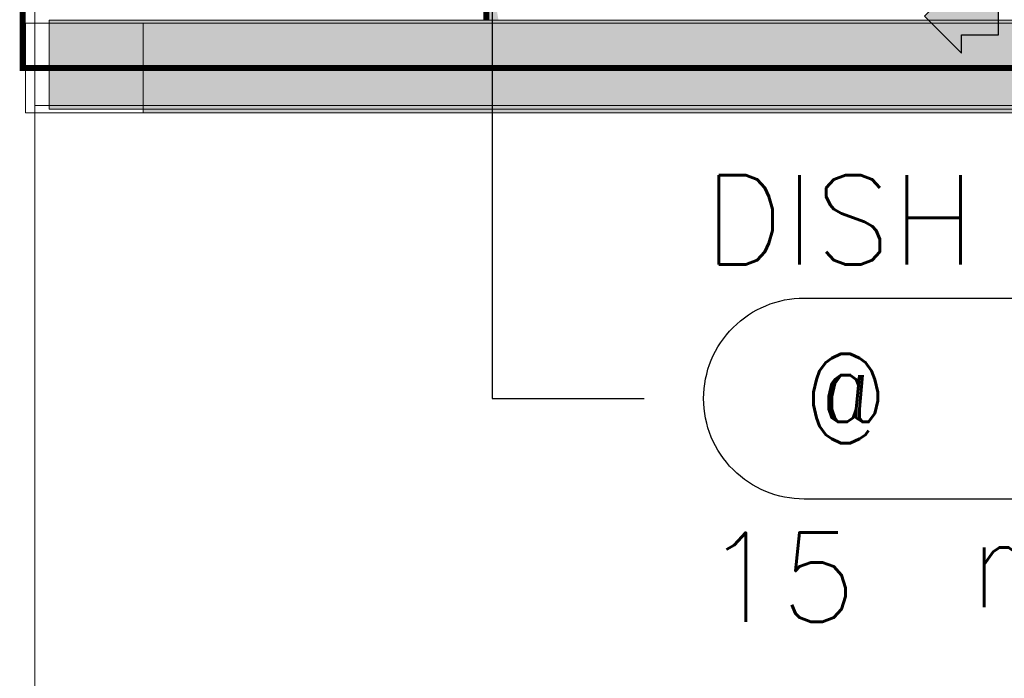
# Model space of a CAD drawing. Extents: x -750 to 58062, y -2404 to 18333.
# Tile 32 of 91: x 13742 to 15394, y 10152 to 11257. Entities that reach past the tile are written whole.
import ezdxf
from ezdxf.enums import TextEntityAlignment as Align

# ---------------------------------------------------------------- set-up
doc = ezdxf.new("R2010")
doc.units = 0
doc.header["$MEASUREMENT"] = 0
doc.layers.add('GREY SCALE', color=9, linetype='Continuous', lineweight=0, true_color=0x808080)
doc.layers.add('GREYSCALE', color=9, linetype='Continuous', lineweight=0, true_color=0x808080)
doc.layers.add('PLUMBING-DW-TR-LVL-TAG', color=7, linetype='Continuous')
doc.layers.add('TAG', color=7, linetype='Continuous')
for name, color, linetype, true_color in [('PLUMBING-WS-CW-PIPE', 5, 'Continuous', 0x0000ff), ('PLUMBING-WS-HWS-PIPE', 1, 'Continuous', 0xff0000), ('WATER-CW-PIPE', 5, 'Continuous', 0x0000ff)]:
    doc.layers.add(name, color=color, linetype=linetype, true_color=true_color)
doc.styles.add('CKD_Dimension Text', font='GOTHIC.TTF')
doc.styles.add('ROMANS-100', font='romans.shx', dxfattribs={"width": 0.8})
doc.styles.get("Standard").update_dxf_attribs({"font": 'arial.ttf', "width": 0.8})
doc.dimstyles.new('CKD-Dimensions', dxfattribs={"dimtxt": 45, "dimasz": 50, "dimexe": 0, "dimexo": 20, "dimgap": 20, "dimtad": 0, "dimdec": 0, "dimzin": 4, "dimdsep": 46, "dimtxsty": 'CKD_Dimension Text', "dimblk": 'OBLIQUE', "dimcen": 12, "dimclrd": 150, "dimclre": 150, "dimclrt": 7, "dimazin": 2, "dimtfac": 1, "dimtdec": 0, "dimtofl": 0, "dimtmove": 1, "dimatfit": 2, "dimfxl": 1, "dimtfillclr": 7, "dimtolj": 1, "dimtzin": 0, "dimlwd": -1, "dimlwe": -1, "dimarcsym": 0})

# ---------------------------------------------------------------- blocks, each defined once
blk = doc.blocks.new('FLOOR PLAN')
at = {"layer": 'GREYSCALE', "ltscale": 0.25}
h = blk.add_hatch(color=256, dxfattribs=at)
h.dxf.hatch_style = 1
h.paths.add_polyline_path([(13791.6, 11256.6), (13791.6, 11107.1), (21063, 11107.1), (21063, 11256.6)])
h = blk.add_hatch(color=256, dxfattribs=at)
h.dxf.hatch_style = 1
h.paths.add_polyline_path([(13949.6, 11251.6), (13949.6, 11101.2), (21261.6, 11101.5), (21261.6, 11251.8)])
for p, q in [((13767.6, 12178.1), (13767.8, 9019.3)), ((21363.6, 11251.6), (13751.8, 11251.6)), ((13751.8, 11251.6), (21363.9, 11251.6)), ((13751.8, 11101.2), (13751.8, 11251.6)), ((13767.9, 11113.2), (13767.9, 11263.2)), ((13791.6, 11256.6), (21063, 11256.6)), ((13791.6, 11107.1), (13791.6, 11256.6)), ((13949.6, 11251.6), (21261.6, 11251.8)), ((13949.6, 11101.2), (13949.6, 11251.6)), ((21062, 11113.2), (13767.9, 11113.2)), ((21063, 11107.1), (13791.6, 11107.1)), ((21363.9, 11101.2), (13751.8, 11101.2)), ((21261.6, 11101.5), (13949.6, 11101.2))]:
    blk.add_line(p, q, dxfattribs=at)
blk = doc.blocks.new('_Oblique')
at = {"color": 0, "linetype": 'ByBlock', "lineweight": -2}
blk.add_line((-0.5, -0.5), (0.5, 0.5), dxfattribs=at)
blk = doc.blocks.new('CW FA')
at = {"layer": 'PLUMBING-WS-CW-PIPE'}
h = blk.add_hatch(color=256, dxfattribs=at)
h.dxf.hatch_style = 1
h.paths.add_polyline_path([(5.2, -31.1), (5.2, -62.2), (67.4, 0), (5.2, 62.2), (5.2, 31.1), (-57, 31.1), (-57, -31.1)])
blk.add_lwpolyline([(67.4, 0), (5.2, 62.2), (5.2, 31.1), (-57, 31.1), (-57, -31.1), (5.2, -31.1), (5.2, -62.2), (67.4, 0)], dxfattribs=at)
blk = doc.blocks.new('PLUMB-WS-WS-TAG')
at = {"layer": 'PLUMBING-DW-TR-LVL-TAG'}
blk.add_lwpolyline([(112.5, 112.5), (1687.5, 112.5, -0.414214), (1800, 0, -0.414214), (1687.5, -112.5), (112.5, -112.5, -0.414214), (0, 0), (0, 0, -0.414214)], format="xyb", close=True, dxfattribs=at)
at = {"layer": 'PLUMBING-DW-TR-LVL-TAG', "char_height": 100, "attachment_point": 4}
for s, width, insert in [('{\\Fromans|c0;@}', 115.286, (112.5, 0)), ('{\\Fromans|c0;mm %%C C/W STOP COCK}', 1987.152, (300, -200))]:
    blk.add_mtext_dynamic_manual_height_columns(s, width=width, gutter_width=3324.7, heights=[0], dxfattribs=dict(at, insert=insert))
at = {"layer": 'PLUMBING-DW-TR-LVL-TAG', "style": 'ROMANS-100'}
for tag, p in [('PLUM-DR-EQP', (0, 200)), ('PLUM-DR-PSIZE', (0, -200))]:
    blk.add_attdef(tag, text='', height=100, dxfattribs=at).set_placement(p, align=Align.MIDDLE_LEFT)
blk.add_attdef('PLUM-PIPE-LVL', text='', height=100, dxfattribs=at).set_placement((512.5, 0), align=Align.MIDDLE_CENTER)

msp = doc.modelspace()

# ---------------------------------------------------------------- linework, layer by layer
at = {"layer": 'PLUMBING-WS-HWS-PIPE', "ltscale": 5, "const_width": 10}
msp.add_lwpolyline([(13747.3, 12582.8), (13747.3, 11176.4), (17764.1, 11176.4)], dxfattribs=at)
at = {"layer": 'WATER-CW-PIPE', "const_width": 10}
msp.add_lwpolyline([(14525.1, 11364.2), (14525.1, 11256.6)], dxfattribs=at)

# ---------------------------------------------------------------- block references
at = {"rotation": 180}
msp.add_blockref('CW FA', (15327.8, 11263.2), dxfattribs=at)
at = {"layer": 'GREY SCALE', "ltscale": 5}
msp.add_blockref('FLOOR PLAN', (0, 0), dxfattribs=at)
at = {"layer": 'TAG'}
ref = msp.add_blockref('PLUMB-WS-WS-TAG', (14889.9, 10621.3), dxfattribs=dict(at, xscale=1.5, yscale=1.5, zscale=1.5))
ref.add_attrib('PLUM-DR-PSIZE', '15', dxfattribs={"layer": 'PLUMBING-DW-TR-LVL-TAG', "height": 150, "style": 'ROMANS-100'}).set_placement((14889.9, 10321.3), align=Align.MIDDLE_LEFT)
ref.add_attrib('PLUM-DR-EQP', 'DISH WASHER', dxfattribs={"layer": 'PLUMBING-DW-TR-LVL-TAG', "height": 150, "style": 'ROMANS-100'}).set_placement((14889.9, 10921.3), align=Align.MIDDLE_LEFT)

# ---------------------------------------------------------------- leaders
at = {"ltscale": 0.25}
msp.add_leader([(14535, 11321.1), (14535, 10621.3), (14789.9, 10621.3)], dimstyle='CKD-Dimensions', override={"dimasz": 150, "dimclrd": 256}, dxfattribs=at)

doc.saveas('drawing.dxf')
